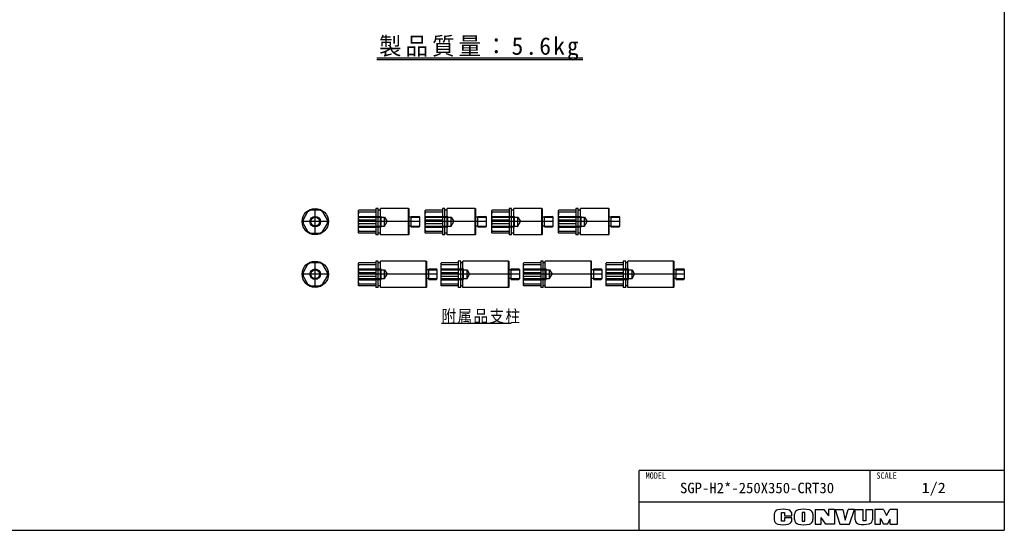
# Model space of a CAD drawing. Extents: x 0 to 564, y 0 to 400.
# Tile 16 of 20: x 283 to 564, y 0 to 146. Entities that reach past the tile are written whole.
import ezdxf

# ---------------------------------------------------------------- set-up
doc = ezdxf.new("R2010")
doc.units = 0
doc.linetypes.add('CENTER', pattern=[50.8, 31.75, -6.35, 6.35, -6.35])
doc.linetypes.add('DASHED', pattern=[19.05, 12.7, -6.35])
doc.layers.add('寸法線', color=11, linetype='CONTINUOUS')
doc.layers.add('支柱A', color=10, linetype='CONTINUOUS')

msp = doc.modelspace()

# ---------------------------------------------------------------- linework, layer by layer
at = {"layer": '寸法線', "color": 241, "linetype": 'CONTINUOUS'}
for p in [(564, 400), (0, 0), (164, 0)]:
    msp.add_line(p, (564, 0), dxfattribs=at)
at = {"layer": '寸法線', "color": 21, "linetype": 'CONTINUOUS'}
for p, q in [((385.2089, 134.6492), (443.9468, 134.6492)), ((385.2089, 134.1492), (443.9468, 134.1492)), ((460, 0), (460, 17)), ((564, 17), (460, 17)), ((525.749, 8), (525.749, 17)), ((564, 8), (460, 8))]:
    msp.add_line(p, q, dxfattribs=at)
at = {"layer": '寸法線', "color": 11, "linetype": 'CONTINUOUS'}
for p, q in [((510.1, 5.8919), (512.6, 5.8919)), ((510.1, 5.8919), (510.1, 1.7119)), ((512.6, 5.8919), (513.9, 4.0806)), ((513.9, 5.8919), (513.9, 4.0806)), ((515.6, 5.8919), (513.9, 5.8919)), ((515.6, 5.8919), (515.6, 1.7119)), ((515.78, 5.8919), (518.03, 5.8919)), ((515.78, 5.8919), (517.15, 1.7119)), ((518.03, 5.8919), (518.7, 2.9119)), ((518.7, 2.9119), (519.5, 5.8919)), ((521.3, 5.8919), (519.5, 5.8919)), ((519.9, 1.7119), (521.3, 5.8919)), ((521.55, 5.8919), (523.8, 5.8919)), ((521.55, 2.963), (521.55, 5.8919)), ((523.8, 2.7119), (523.8, 5.8919)), ((524.58, 5.8919), (524.58, 2.7119)), ((524.58, 5.8919), (526.45, 5.8919)), ((526.45, 5.8919), (526.45, 3.0119)), ((529.6, 5.8919), (527.13, 5.8919)), ((527.13, 5.8919), (527.13, 1.7119)), ((529.6, 5.8919), (530.42, 4.1919)), ((530.42, 4.1919), (531.36, 5.8919)), ((533.6, 5.8919), (531.36, 5.8919)), ((533.6, 1.7119), (533.6, 5.8919)), ((498.4, 4.5846), (498.4, 3.0193)), ((500.55, 2.5919), (500.55, 5.0419)), ((500.55, 5.0419), (501.4, 5.0419)), ((501.4, 5.0419), (501.4, 4.1619)), ((501.4, 4.1619), (503.5, 4.1619)), ((501.4, 3.5919), (501.4, 2.5919)), ((503.5, 3.5919), (501.4, 3.5919)), ((503.5, 4.1619), (503.5, 4.5846)), ((503.5, 3.0193), (503.5, 3.5919)), ((504.25, 3.033), (504.25, 4.5709)), ((506.45, 5.0419), (506.45, 2.5919)), ((507.2, 5.0419), (506.45, 5.0419)), ((507.2, 2.5919), (507.2, 5.0419)), ((509.48, 4.5709), (509.48, 3.033)), ((511.78, 1.7119), (511.78, 3.6119)), ((513.18, 1.7119), (511.78, 3.6119)), ((528.69, 1.7119), (528.69, 3.3665)), ((528.69, 3.3665), (529.6, 1.7119)), ((530.7, 1.7119), (531.45, 3.1619)), ((531.45, 1.7119), (531.45, 3.1619)), ((501.4, 2.5919), (500.55, 2.5919)), ((506.45, 2.5919), (507.2, 2.5919)), ((510.1, 1.7119), (511.78, 1.7119)), ((515.6, 1.7119), (513.18, 1.7119)), ((517.15, 1.7119), (519.9, 1.7119)), ((524.58, 2.7119), (523.8, 2.7119)), ((527.13, 1.7119), (528.72, 1.7119)), ((530.7, 1.7119), (529.6, 1.7119)), ((531.45, 1.7119), (533.6, 1.7119))]:
    msp.add_line(p, q, dxfattribs=at)
for centre, radius, start, end in [((499.7, 4.5846), 1.3, 101.631293, 180), ((500.95, -1.4881), 7.5, 78.368707, 101.631293), ((502.2, 4.5846), 1.3, 0, 78.368707), ((505.55, 4.5709), 1.3, 102.245257, 180), ((506.865, -1.4881), 7.5, 77.754743, 102.245257), ((508.18, 4.5709), 1.3, 0, 77.754743), ((499.7, 3.0193), 1.3, 180, 258.368707), ((502.2, 3.0193), 1.3, 281.631293, 0), ((505.55, 3.033), 1.3, 180, 257.754743), ((508.18, 3.033), 1.3, 282.245257, 0), ((522.75, 2.963), 1.2, 180, 259.765703), ((525.25, 3.0119), 1.2, 282.475783, 0), ((500.95, 9.0919), 7.5, 258.368707, 281.631293), ((506.865, 9.0919), 7.5, 257.754743, 282.245257), ((523.8782, 9.2119), 7.55, 259.765703, 282.475783)]:
    msp.add_arc(centre, radius, start, end, dxfattribs=at)
at = {"layer": '支柱A', "color": 10, "linetype": 'CONTINUOUS'}
for p, q in [((365.5101, 90.7109), (364.2111, 88.4609)), ((368.9742, 91.2109), (366.3762, 91.2109)), ((371.1393, 88.4609), (369.8403, 90.7109)), ((379.9252, 91.0609), (380.0752, 91.2109)), ((379.9252, 91.0609), (379.9252, 84.8609)), ((384.9252, 91.2109), (380.0752, 91.2109)), ((380.0752, 90.7109), (384.9252, 90.7109)), ((384.9252, 91.7109), (384.9252, 84.2109)), ((385.6252, 91.7109), (384.9252, 91.7109)), ((385.6252, 84.2109), (385.6252, 91.7109)), ((386.2252, 91.2109), (385.6252, 91.2109)), ((386.2252, 84.2109), (386.2252, 91.7109)), ((394.2752, 91.7109), (386.2252, 91.7109)), ((394.2752, 91.7109), (394.4252, 91.5609)), ((394.2752, 84.2109), (394.2752, 91.7109)), ((394.4252, 84.3609), (394.4252, 91.5609)), ((398.9252, 91.0609), (399.0752, 91.2109)), ((398.9252, 91.0609), (398.9252, 84.8609)), ((403.9252, 91.2109), (399.0752, 91.2109)), ((399.0752, 90.7109), (403.9252, 90.7109)), ((404.6252, 91.7109), (403.9252, 91.7109)), ((403.9252, 91.7109), (403.9252, 84.2109)), ((404.6252, 84.2109), (404.6252, 91.7109)), ((405.2252, 91.2109), (404.6252, 91.2109)), ((413.2752, 91.7109), (405.2252, 91.7109)), ((405.2252, 84.2109), (405.2252, 91.7109)), ((413.2752, 84.2109), (413.2752, 91.7109)), ((413.2752, 91.7109), (413.4252, 91.5609)), ((413.4252, 84.3609), (413.4252, 91.5609)), ((417.9252, 91.0609), (418.0752, 91.2109)), ((417.9252, 91.0609), (417.9252, 84.8609)), ((422.9252, 91.2109), (418.0752, 91.2109)), ((418.0752, 90.7109), (422.9252, 90.7109)), ((423.6252, 91.7109), (422.9252, 91.7109)), ((422.9252, 91.7109), (422.9252, 84.2109)), ((423.6252, 84.2109), (423.6252, 91.7109)), ((424.2252, 91.2109), (423.6252, 91.2109)), ((432.2752, 91.7109), (424.2252, 91.7109)), ((424.2252, 84.2109), (424.2252, 91.7109)), ((432.2752, 84.2109), (432.2752, 91.7109)), ((432.2752, 91.7109), (432.4252, 91.5609)), ((432.4252, 84.3609), (432.4252, 91.5609)), ((436.9252, 91.0609), (437.0752, 91.2109)), ((436.9252, 91.0609), (436.9252, 84.8609)), ((441.9252, 91.2109), (437.0752, 91.2109)), ((437.0752, 90.7109), (441.9252, 90.7109)), ((442.6252, 91.7109), (441.9252, 91.7109)), ((441.9252, 91.7109), (441.9252, 84.2109)), ((442.6252, 84.2109), (442.6252, 91.7109)), ((443.2252, 91.2109), (442.6252, 91.2109)), ((451.2752, 91.7109), (443.2252, 91.7109)), ((443.2252, 84.2109), (443.2252, 91.7109)), ((451.2752, 84.2109), (451.2752, 91.7109)), ((451.2752, 91.7109), (451.4252, 91.5609)), ((451.4252, 84.3609), (451.4252, 91.5609)), ((364.2111, 87.4609), (365.5101, 85.2109)), ((369.8403, 85.2109), (371.1393, 87.4609)), ((380.0752, 88.4609), (384.9252, 88.4609)), ((380.0752, 87.4609), (384.9252, 87.4609)), ((395.0252, 89.2109), (394.4252, 89.2109)), ((395.0252, 86.4609), (395.0252, 89.4609)), ((395.0252, 89.4609), (397.1752, 89.4609)), ((397.4252, 89.2109), (397.1752, 89.4609)), ((397.4252, 86.7109), (397.4252, 89.2109)), ((399.0752, 88.4609), (403.9252, 88.4609)), ((399.0752, 87.4609), (403.9252, 87.4609)), ((414.0252, 89.2109), (413.4252, 89.2109)), ((414.0252, 89.4609), (416.1752, 89.4609)), ((414.0252, 86.4609), (414.0252, 89.4609)), ((416.4252, 89.2109), (416.1752, 89.4609)), ((416.4252, 86.7109), (416.4252, 89.2109)), ((418.0752, 88.4609), (422.9252, 88.4609)), ((418.0752, 87.4609), (422.9252, 87.4609)), ((433.0252, 89.2109), (432.4252, 89.2109)), ((433.0252, 89.4609), (435.1752, 89.4609)), ((433.0252, 86.4609), (433.0252, 89.4609)), ((435.4252, 89.2109), (435.1752, 89.4609)), ((435.4252, 86.7109), (435.4252, 89.2109)), ((437.0752, 88.4609), (441.9252, 88.4609)), ((437.0752, 87.4609), (441.9252, 87.4609)), ((452.0252, 89.2109), (451.4252, 89.2109)), ((452.0252, 89.4609), (454.1752, 89.4609)), ((452.0252, 86.4609), (452.0252, 89.4609)), ((454.4252, 89.2109), (454.1752, 89.4609)), ((454.4252, 86.7109), (454.4252, 89.2109)), ((366.3762, 84.7109), (368.9742, 84.7109)), ((379.9252, 86.3359), (384.9252, 86.3359)), ((380.0752, 84.7109), (379.9252, 84.8609)), ((380.0752, 85.2109), (384.9252, 85.2109)), ((384.9252, 84.7109), (380.0752, 84.7109)), ((385.6252, 84.2109), (384.9252, 84.2109)), ((386.2252, 84.7109), (385.6252, 84.7109)), ((394.2752, 84.2109), (386.2252, 84.2109)), ((394.2752, 84.2109), (394.4252, 84.3609)), ((395.0252, 86.7109), (394.4252, 86.7109)), ((395.0252, 86.4609), (397.1752, 86.4609)), ((397.1752, 86.4609), (397.4252, 86.7109)), ((398.9252, 86.3359), (403.9252, 86.3359)), ((399.0752, 84.7109), (398.9252, 84.8609)), ((399.0752, 85.2109), (403.9252, 85.2109)), ((403.9252, 84.7109), (399.0752, 84.7109)), ((404.6252, 84.2109), (403.9252, 84.2109)), ((405.2252, 84.7109), (404.6252, 84.7109)), ((413.2752, 84.2109), (405.2252, 84.2109)), ((413.2752, 84.2109), (413.4252, 84.3609)), ((414.0252, 86.7109), (413.4252, 86.7109)), ((414.0252, 86.4609), (416.1752, 86.4609)), ((416.1752, 86.4609), (416.4252, 86.7109)), ((417.9252, 86.3359), (422.9252, 86.3359)), ((418.0752, 84.7109), (417.9252, 84.8609)), ((418.0752, 85.2109), (422.9252, 85.2109)), ((422.9252, 84.7109), (418.0752, 84.7109)), ((423.6252, 84.2109), (422.9252, 84.2109)), ((424.2252, 84.7109), (423.6252, 84.7109)), ((432.2752, 84.2109), (424.2252, 84.2109)), ((432.2752, 84.2109), (432.4252, 84.3609)), ((433.0252, 86.7109), (432.4252, 86.7109)), ((433.0252, 86.4609), (435.1752, 86.4609)), ((435.1752, 86.4609), (435.4252, 86.7109)), ((436.9252, 86.3359), (441.9252, 86.3359)), ((437.0752, 84.7109), (436.9252, 84.8609)), ((437.0752, 85.2109), (441.9252, 85.2109)), ((441.9252, 84.7109), (437.0752, 84.7109)), ((442.6252, 84.2109), (441.9252, 84.2109)), ((443.2252, 84.7109), (442.6252, 84.7109)), ((451.2752, 84.2109), (443.2252, 84.2109)), ((451.2752, 84.2109), (451.4252, 84.3609)), ((452.0252, 86.7109), (451.4252, 86.7109)), ((452.0252, 86.4609), (454.1752, 86.4609)), ((454.1752, 86.4609), (454.4252, 86.7109)), ((368.9742, 76.2109), (366.3762, 76.2109)), ((379.9252, 76.0609), (380.0752, 76.2109)), ((379.9252, 76.0609), (379.9252, 69.8609)), ((384.9252, 76.2109), (380.0752, 76.2109)), ((384.9252, 76.7109), (384.9252, 69.2109)), ((385.6252, 76.7109), (384.9252, 76.7109)), ((385.6252, 69.2109), (385.6252, 76.7109)), ((386.2252, 76.2109), (385.6252, 76.2109)), ((386.2252, 69.2109), (386.2252, 76.7109)), ((399.2752, 76.7109), (386.2252, 76.7109)), ((399.2752, 76.7109), (399.4252, 76.5609)), ((399.2752, 69.2109), (399.2752, 76.7109)), ((399.4252, 69.3609), (399.4252, 76.5609)), ((403.4252, 76.0609), (403.5752, 76.2109)), ((403.4252, 76.0609), (403.4252, 69.8609)), ((408.4252, 76.2109), (403.5752, 76.2109)), ((409.1252, 76.7109), (408.4252, 76.7109)), ((408.4252, 76.7109), (408.4252, 69.2109)), ((409.1252, 69.2109), (409.1252, 76.7109)), ((409.7252, 76.2109), (409.1252, 76.2109)), ((422.7752, 76.7109), (409.7252, 76.7109)), ((409.7252, 69.2109), (409.7252, 76.7109)), ((422.7752, 69.2109), (422.7752, 76.7109)), ((422.7752, 76.7109), (422.9252, 76.5609)), ((422.9252, 69.3609), (422.9252, 76.5609)), ((426.9252, 76.0609), (427.0752, 76.2109)), ((426.9252, 76.0609), (426.9252, 69.8609)), ((431.9252, 76.2109), (427.0752, 76.2109)), ((432.6252, 76.7109), (431.9252, 76.7109)), ((431.9252, 76.7109), (431.9252, 69.2109)), ((432.6252, 69.2109), (432.6252, 76.7109)), ((433.2252, 76.2109), (432.6252, 76.2109)), ((446.2752, 76.7109), (433.2252, 76.7109)), ((433.2252, 69.2109), (433.2252, 76.7109)), ((446.2752, 69.2109), (446.2752, 76.7109)), ((446.2752, 76.7109), (446.4252, 76.5609)), ((446.4252, 69.3609), (446.4252, 76.5609)), ((450.4252, 76.0609), (450.5752, 76.2109)), ((450.4252, 76.0609), (450.4252, 69.8609)), ((455.4252, 76.2109), (450.5752, 76.2109)), ((456.1252, 76.7109), (455.4252, 76.7109)), ((455.4252, 76.7109), (455.4252, 69.2109)), ((456.1252, 69.2109), (456.1252, 76.7109)), ((456.7252, 76.2109), (456.1252, 76.2109)), ((469.7752, 76.7109), (456.7252, 76.7109)), ((456.7252, 69.2109), (456.7252, 76.7109)), ((469.7752, 69.2109), (469.7752, 76.7109)), ((469.7752, 76.7109), (469.9252, 76.5609)), ((469.9252, 69.3609), (469.9252, 76.5609)), ((365.5101, 75.7109), (364.2111, 73.4609)), ((371.1393, 73.4609), (369.8403, 75.7109)), ((380.0752, 75.7109), (384.9252, 75.7109)), ((380.0752, 73.4609), (384.9252, 73.4609)), ((400.0252, 74.2109), (399.4252, 74.2109)), ((400.0252, 71.4609), (400.0252, 74.4609)), ((400.0252, 74.4609), (402.1752, 74.4609)), ((402.4252, 74.2109), (402.1752, 74.4609)), ((402.4252, 71.7109), (402.4252, 74.2109)), ((403.5752, 75.7109), (408.4252, 75.7109)), ((403.5752, 73.4609), (408.4252, 73.4609)), ((423.5252, 74.2109), (422.9252, 74.2109)), ((423.5252, 74.4609), (425.6752, 74.4609)), ((423.5252, 71.4609), (423.5252, 74.4609)), ((425.9252, 74.2109), (425.6752, 74.4609)), ((425.9252, 71.7109), (425.9252, 74.2109)), ((427.0752, 75.7109), (431.9252, 75.7109)), ((427.0752, 73.4609), (431.9252, 73.4609)), ((447.0252, 74.2109), (446.4252, 74.2109)), ((447.0252, 74.4609), (449.1752, 74.4609)), ((447.0252, 71.4609), (447.0252, 74.4609)), ((449.4252, 74.2109), (449.1752, 74.4609)), ((449.4252, 71.7109), (449.4252, 74.2109)), ((450.5752, 75.7109), (455.4252, 75.7109)), ((450.5752, 73.4609), (455.4252, 73.4609)), ((470.5252, 74.2109), (469.9252, 74.2109)), ((470.5252, 74.4609), (472.6752, 74.4609)), ((470.5252, 71.4609), (470.5252, 74.4609)), ((472.9252, 74.2109), (472.6752, 74.4609)), ((472.9252, 71.7109), (472.9252, 74.2109)), ((364.2111, 72.4609), (365.5101, 70.2109)), ((369.8403, 70.2109), (371.1393, 72.4609)), ((379.9252, 71.3359), (384.9252, 71.3359)), ((380.0752, 72.4609), (384.9252, 72.4609)), ((380.0752, 70.2109), (384.9252, 70.2109)), ((400.0252, 71.7109), (399.4252, 71.7109)), ((400.0252, 71.4609), (402.1752, 71.4609)), ((402.1752, 71.4609), (402.4252, 71.7109)), ((403.4252, 71.3359), (408.4252, 71.3359)), ((403.5752, 72.4609), (408.4252, 72.4609)), ((403.5752, 70.2109), (408.4252, 70.2109)), ((423.5252, 71.7109), (422.9252, 71.7109)), ((423.5252, 71.4609), (425.6752, 71.4609)), ((425.6752, 71.4609), (425.9252, 71.7109)), ((426.9252, 71.3359), (431.9252, 71.3359)), ((427.0752, 72.4609), (431.9252, 72.4609)), ((427.0752, 70.2109), (431.9252, 70.2109)), ((447.0252, 71.7109), (446.4252, 71.7109)), ((447.0252, 71.4609), (449.1752, 71.4609)), ((449.1752, 71.4609), (449.4252, 71.7109)), ((450.4252, 71.3359), (455.4252, 71.3359)), ((450.5752, 72.4609), (455.4252, 72.4609)), ((450.5752, 70.2109), (455.4252, 70.2109)), ((470.5252, 71.7109), (469.9252, 71.7109)), ((470.5252, 71.4609), (472.6752, 71.4609)), ((472.6752, 71.4609), (472.9252, 71.7109)), ((366.3762, 69.7109), (368.9742, 69.7109)), ((380.0752, 69.7109), (379.9252, 69.8609)), ((384.9252, 69.7109), (380.0752, 69.7109)), ((385.6252, 69.2109), (384.9252, 69.2109)), ((386.2252, 69.7109), (385.6252, 69.7109)), ((399.2752, 69.2109), (386.2252, 69.2109)), ((399.2752, 69.2109), (399.4252, 69.3609)), ((403.5752, 69.7109), (403.4252, 69.8609)), ((408.4252, 69.7109), (403.5752, 69.7109)), ((409.1252, 69.2109), (408.4252, 69.2109)), ((409.7252, 69.7109), (409.1252, 69.7109)), ((422.7752, 69.2109), (409.7252, 69.2109)), ((422.7752, 69.2109), (422.9252, 69.3609)), ((427.0752, 69.7109), (426.9252, 69.8609)), ((431.9252, 69.7109), (427.0752, 69.7109)), ((432.6252, 69.2109), (431.9252, 69.2109)), ((433.2252, 69.7109), (432.6252, 69.7109)), ((446.2752, 69.2109), (433.2252, 69.2109)), ((446.2752, 69.2109), (446.4252, 69.3609)), ((450.5752, 69.7109), (450.4252, 69.8609)), ((455.4252, 69.7109), (450.5752, 69.7109)), ((456.1252, 69.2109), (455.4252, 69.2109)), ((456.7252, 69.7109), (456.1252, 69.7109)), ((469.7752, 69.2109), (456.7252, 69.2109)), ((469.7752, 69.2109), (469.9252, 69.3609))]:
    msp.add_line(p, q, dxfattribs=at)
at = {"layer": '支柱A', "color": 20, "linetype": 'CENTER'}
for p, q in [((367.6752, 84.2109), (367.6752, 91.7109)), ((371.4252, 87.9609), (363.9252, 87.9609)), ((397.4252, 87.9609), (379.9252, 87.9609)), ((416.4252, 87.9609), (398.9252, 87.9609)), ((435.4252, 87.9609), (417.9252, 87.9609)), ((454.4252, 87.9609), (436.9252, 87.9609)), ((367.6752, 69.2109), (367.6752, 76.7109)), ((371.4252, 72.9609), (363.9252, 72.9609)), ((402.4252, 72.9609), (379.9252, 72.9609)), ((425.9252, 72.9609), (403.4252, 72.9609)), ((449.4252, 72.9609), (426.9252, 72.9609)), ((472.9252, 72.9609), (450.4252, 72.9609))]:
    msp.add_line(p, q, dxfattribs=at)
at = {"layer": '支柱A', "color": 20, "linetype": 'DASHED'}
for p, q in [((379.9252, 89.4609), (386.4252, 89.4609)), ((379.9252, 89.2109), (387.4252, 89.2109)), ((386.4252, 86.4609), (386.4252, 89.4609)), ((387.4252, 89.2109), (388.1469, 87.9609)), ((387.4252, 86.7109), (387.4252, 89.2109)), ((387.4252, 86.7109), (388.1469, 87.9609)), ((398.9252, 89.4609), (405.4252, 89.4609)), ((398.9252, 89.2109), (406.4252, 89.2109)), ((405.4252, 86.4609), (405.4252, 89.4609)), ((406.4252, 86.7109), (406.4252, 89.2109)), ((406.4252, 89.2109), (407.1469, 87.9609)), ((406.4252, 86.7109), (407.1469, 87.9609)), ((417.9252, 89.4609), (424.4252, 89.4609)), ((417.9252, 89.2109), (425.4252, 89.2109)), ((424.4252, 86.4609), (424.4252, 89.4609)), ((425.4252, 86.7109), (425.4252, 89.2109)), ((425.4252, 89.2109), (426.1469, 87.9609)), ((425.4252, 86.7109), (426.1469, 87.9609)), ((436.9252, 89.4609), (443.4252, 89.4609)), ((436.9252, 89.2109), (444.4252, 89.2109)), ((443.4252, 86.4609), (443.4252, 89.4609)), ((444.4252, 86.7109), (444.4252, 89.2109)), ((444.4252, 89.2109), (445.1469, 87.9609)), ((444.4252, 86.7109), (445.1469, 87.9609)), ((379.9252, 86.7109), (387.4252, 86.7109)), ((379.9252, 86.4609), (386.4252, 86.4609)), ((398.9252, 86.7109), (406.4252, 86.7109)), ((398.9252, 86.4609), (405.4252, 86.4609)), ((417.9252, 86.7109), (425.4252, 86.7109)), ((417.9252, 86.4609), (424.4252, 86.4609)), ((436.9252, 86.7109), (444.4252, 86.7109)), ((436.9252, 86.4609), (443.4252, 86.4609)), ((379.9252, 74.4609), (386.4252, 74.4609)), ((379.9252, 74.2109), (387.4252, 74.2109)), ((386.4252, 71.4609), (386.4252, 74.4609)), ((387.4252, 74.2109), (388.1469, 72.9609)), ((387.4252, 71.7109), (387.4252, 74.2109)), ((387.4252, 71.7109), (388.1469, 72.9609)), ((403.4252, 74.4609), (409.9252, 74.4609)), ((403.4252, 74.2109), (410.9252, 74.2109)), ((409.9252, 71.4609), (409.9252, 74.4609)), ((410.9252, 71.7109), (410.9252, 74.2109)), ((410.9252, 74.2109), (411.6469, 72.9609)), ((410.9252, 71.7109), (411.6469, 72.9609)), ((426.9252, 74.4609), (433.4252, 74.4609)), ((426.9252, 74.2109), (434.4252, 74.2109)), ((433.4252, 71.4609), (433.4252, 74.4609)), ((434.4252, 71.7109), (434.4252, 74.2109)), ((434.4252, 74.2109), (435.1469, 72.9609)), ((434.4252, 71.7109), (435.1469, 72.9609)), ((450.4252, 74.4609), (456.9252, 74.4609)), ((450.4252, 74.2109), (457.9252, 74.2109)), ((456.9252, 71.4609), (456.9252, 74.4609)), ((457.9252, 71.7109), (457.9252, 74.2109)), ((457.9252, 74.2109), (458.6469, 72.9609)), ((457.9252, 71.7109), (458.6469, 72.9609)), ((379.9252, 71.7109), (387.4252, 71.7109)), ((379.9252, 71.4609), (386.4252, 71.4609)), ((403.4252, 71.7109), (410.9252, 71.7109)), ((403.4252, 71.4609), (409.9252, 71.4609)), ((426.9252, 71.7109), (434.4252, 71.7109)), ((426.9252, 71.4609), (433.4252, 71.4609)), ((450.4252, 71.7109), (457.9252, 71.7109)), ((450.4252, 71.4609), (456.9252, 71.4609))]:
    msp.add_line(p, q, dxfattribs=at)
at = {"layer": '支柱A', "color": 20, "linetype": 'CONTINUOUS'}
for p, q in [((395.0252, 89.2109), (397.4252, 89.2109)), ((414.0252, 89.2109), (416.4252, 89.2109)), ((433.0252, 89.2109), (435.4252, 89.2109)), ((452.0252, 89.2109), (454.4252, 89.2109)), ((395.0252, 86.7109), (397.4252, 86.7109)), ((414.0252, 86.7109), (416.4252, 86.7109)), ((433.0252, 86.7109), (435.4252, 86.7109)), ((452.0252, 86.7109), (454.4252, 86.7109)), ((400.0252, 74.2109), (402.4252, 74.2109)), ((423.5252, 74.2109), (425.9252, 74.2109)), ((447.0252, 74.2109), (449.4252, 74.2109)), ((470.5252, 74.2109), (472.9252, 74.2109)), ((400.0252, 71.7109), (402.4252, 71.7109)), ((423.5252, 71.7109), (425.9252, 71.7109)), ((447.0252, 71.7109), (449.4252, 71.7109)), ((470.5252, 71.7109), (472.9252, 71.7109)), ((403.6445, 59.0708), (423.5414, 59.0708))]:
    msp.add_line(p, q, dxfattribs=at)
at = {"layer": '支柱A', "color": 10, "linetype": 'CONTINUOUS'}
for centre, radius in [((367.6752, 87.9609), 3.75), ((367.6752, 87.9609), 1.25), ((367.6752, 72.9609), 3.75), ((367.6752, 72.9609), 1.25)]:
    msp.add_circle(centre, radius, dxfattribs=at)
at = {"layer": '支柱A', "color": 20, "linetype": 'CONTINUOUS'}
for centre in [(367.6752, 87.9609), (367.6752, 72.9609)]:
    msp.add_circle(centre, 1.5, dxfattribs=at)
at = {"layer": '支柱A', "color": 10, "linetype": 'CONTINUOUS'}
for centre, start, end in [((367.6752, 87.9609), 111.786789, 128.213211), ((367.6752, 87.9609), 51.786789, 68.213211), ((367.6752, 87.9609), 171.786789, 188.213211), ((367.6752, 87.9609), 351.786789, 8.213211), ((367.6752, 87.9609), 231.786789, 248.213211), ((367.6752, 87.9609), 291.786789, 308.213211), ((367.6752, 72.9609), 111.786789, 128.213211), ((367.6752, 72.9609), 51.786789, 68.213211), ((367.6752, 72.9609), 171.786789, 188.213211), ((367.6752, 72.9609), 351.786789, 8.213211), ((367.6752, 72.9609), 231.786789, 248.213211), ((367.6752, 72.9609), 291.786789, 308.213211)]:
    msp.add_arc(centre, 3.5, start, end, dxfattribs=at)
for centre, major_axis, ratio, start_param, end_param in [((380.0752, 90.9609), (0, 0.25), 0.6, 1.57079633, 3.14159265), ((380.0752, 89.5859), (0, 1.125), 0.133333, 0, 3.14159265), ((399.0752, 90.9609), (0, 0.25), 0.6, 1.57079633, 3.14159265), ((399.0752, 89.5859), (0, 1.125), 0.133333, 0, 3.14159265), ((418.0752, 90.9609), (0, 0.25), 0.6, 1.57079633, 3.14159265), ((418.0752, 89.5859), (0, 1.125), 0.133333, 0, 3.14159265), ((437.0752, 90.9609), (0, 0.25), 0.6, 1.57079633, 3.14159265), ((437.0752, 89.5859), (0, 1.125), 0.133333, 0, 3.14159265), ((380.0752, 87.9609), (0, -0.5), 0.3, 3.14159265, 0), ((380.0752, 86.3359), (0, 1.125), 0.133333, 0, 3.14159265), ((399.0752, 87.9609), (0, -0.5), 0.3, 3.14159265, 0), ((399.0752, 86.3359), (0, 1.125), 0.133333, 0, 3.14159265), ((418.0752, 87.9609), (0, -0.5), 0.3, 3.14159265, 0), ((418.0752, 86.3359), (0, 1.125), 0.133333, 0, 3.14159265), ((437.0752, 87.9609), (0, -0.5), 0.3, 3.14159265, 0), ((437.0752, 86.3359), (0, 1.125), 0.133333, 0, 3.14159265), ((380.0752, 84.9609), (0, -0.25), 0.6, 3.14159265, 4.71238898), ((399.0752, 84.9609), (0, -0.25), 0.6, 3.14159265, 4.71238898), ((418.0752, 84.9609), (0, -0.25), 0.6, 3.14159265, 4.71238898), ((437.0752, 84.9609), (0, -0.25), 0.6, 3.14159265, 4.71238898), ((380.0752, 75.9609), (0, 0.25), 0.6, 1.57079633, 3.14159265), ((403.5752, 75.9609), (0, 0.25), 0.6, 1.57079633, 3.14159265), ((427.0752, 75.9609), (0, 0.25), 0.6, 1.57079633, 3.14159265), ((450.5752, 75.9609), (0, 0.25), 0.6, 1.57079633, 3.14159265), ((380.0752, 74.5859), (0, 1.125), 0.133333, 0, 3.14159265), ((380.0752, 72.9609), (0, -0.5), 0.3, 3.14159265, 0), ((403.5752, 74.5859), (0, 1.125), 0.133333, 0, 3.14159265), ((403.5752, 72.9609), (0, -0.5), 0.3, 3.14159265, 0), ((427.0752, 74.5859), (0, 1.125), 0.133333, 0, 3.14159265), ((427.0752, 72.9609), (0, -0.5), 0.3, 3.14159265, 0), ((450.5752, 74.5859), (0, 1.125), 0.133333, 0, 3.14159265), ((450.5752, 72.9609), (0, -0.5), 0.3, 3.14159265, 0), ((380.0752, 71.3359), (0, 1.125), 0.133333, 0, 3.14159265), ((380.0752, 69.9609), (0, -0.25), 0.6, 3.14159265, 4.71238898), ((403.5752, 71.3359), (0, 1.125), 0.133333, 0, 3.14159265), ((403.5752, 69.9609), (0, -0.25), 0.6, 3.14159265, 4.71238898), ((427.0752, 71.3359), (0, 1.125), 0.133333, 0, 3.14159265), ((427.0752, 69.9609), (0, -0.25), 0.6, 3.14159265, 4.71238898), ((450.5752, 71.3359), (0, 1.125), 0.133333, 0, 3.14159265), ((450.5752, 69.9609), (0, -0.25), 0.6, 3.14159265, 4.71238898)]:
    msp.add_ellipse(centre, major_axis=major_axis, ratio=ratio, start_param=start_param, end_param=end_param, dxfattribs=at)

# ---------------------------------------------------------------- texts
at = {"layer": '寸法線', "color": 21, "linetype": 'CONTINUOUS'}
for s, insert, char_height, attachment_point, line_spacing_factor in [('\\T1.180486;\\W0.983739;\\A1;製品質量：5.6kg', (385.8622, 140.5012), 5, 1, 0.72), ('\\W0.944444;\\A1;MODEL', (464.7125, 16.4954), 1.8, 2, 0.6), ('\\W0.944444;\\A1;SCALE', (530.4615, 16.4954), 1.8, 2, 0.6), ('\\W1.024390;\\A1;SGP-H2*-250X350-CRT30', (493.5504, 13.5696), 3, 2, 0.72), ('\\W1.125000;\\A1;1/2', (543.8745, 13.5916), 3, 2, 0.72)]:
    msp.add_mtext(s, dxfattribs=dict(at, insert=insert, char_height=char_height, attachment_point=attachment_point, line_spacing_factor=line_spacing_factor))
at = {"layer": '支柱A', "color": 20, "linetype": 'CONTINUOUS', "insert": (403.6685, 62.7723), "char_height": 3.5, "attachment_point": 1, "line_spacing_factor": 0.72}
msp.add_mtext('\\T1.095445;\\W0.912871;\\A1;附属品支柱', dxfattribs=at)

doc.saveas('drawing.dxf')
